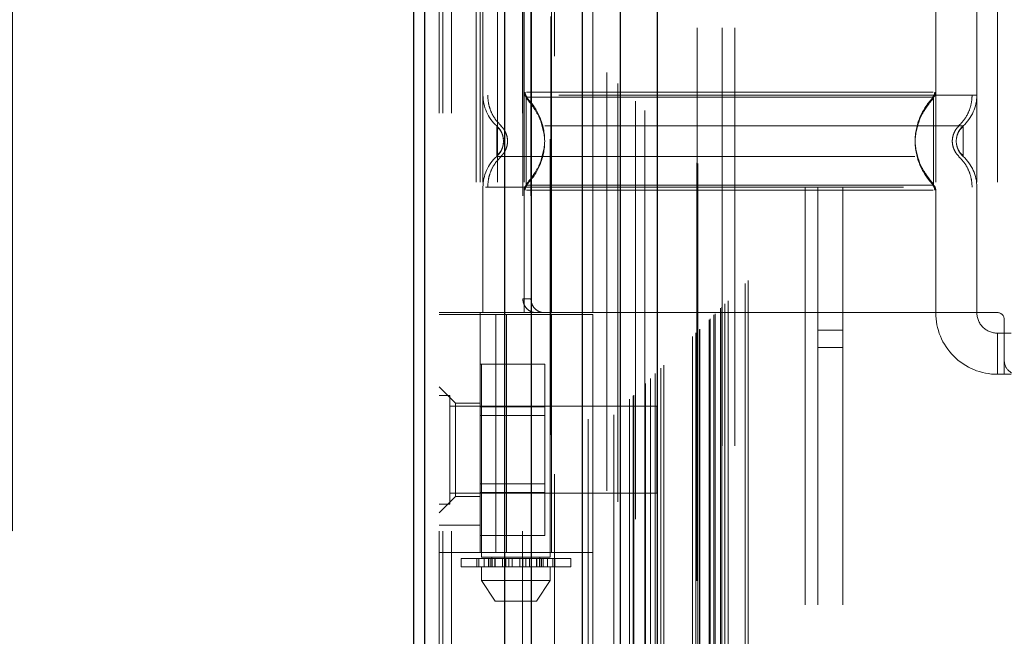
# Model space of a CAD drawing. Header units: inches. Extents: x 0.2 to 10.8, y 0.2 to 8.2.
# Tile 59 of 127: x 2.815 to 3.05, y 4.074 to 4.221. Entities that reach past the tile are written whole.
import ezdxf

# ---------------------------------------------------------------- set-up
doc = ezdxf.new("R2010")
doc.units = ezdxf.units.IN
doc.header["$MEASUREMENT"] = 0
doc.linetypes.add('HIDDEN', pattern=[0.07500000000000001, 0.05, -0.025])
doc.layers.add('DIMENSIONS', color=140, linetype='Continuous')
doc.styles.add('SLDTEXTSTYLE0', font='TXT', dxfattribs={"width": 0.7})
doc.dimstyles.new('SLDDIMSTYLE0', dxfattribs={"dimtxt": 0.0849609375, "dimasz": 0.13, "dimexe": 0, "dimexo": 0.0625, "dimgap": 0.021240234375, "dimtad": 0, "dimtih": 1, "dimtoh": 1, "dimlfac": 12, "dimrnd": 1e-09, "dimzin": 12, "dimdsep": 46, "dimtxsty": 'SLDTEXTSTYLE0', "dimsah": 1, "dimcen": 0.09, "dimadec": 0, "dimazin": 3, "dimtfac": 1, "dimtofl": 0, "dimtmove": 0, "dimatfit": 3, "dimfxl": 0, "dimfrac": 2, "dimtolj": 1, "dimtzin": 12, "dimarcsym": 0})

# ---------------------------------------------------------------- blocks, each defined once
blk = doc.blocks.new('_D_1')
at = {"layer": 'DIMENSIONS'}
for p, q in [((3.146982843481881, 5.21210026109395), (2.498092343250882, 5.21210026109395)), ((2.623092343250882, 5.21210026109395), (2.623092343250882, 4.388212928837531)), ((2.461518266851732, 4.234161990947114), (2.432988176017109, 4.234161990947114)), ((2.432988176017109, 4.234161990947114), (2.432988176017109, 4.09913112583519)), ((2.784666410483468, 4.234161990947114), (2.813196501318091, 4.234161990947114)), ((2.813196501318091, 4.234161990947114), (2.813196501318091, 4.09913112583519)), ((2.432988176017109, 4.09913112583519), (2.461518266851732, 4.09913112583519)), ((2.813196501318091, 4.09913112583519), (2.784666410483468, 4.09913112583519)), ((2.623092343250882, 3.221822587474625), (2.623092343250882, 4.080111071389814)), ((3.146982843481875, 3.221822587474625), (2.498092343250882, 3.221822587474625))]:
    blk.add_line(p, q, dxfattribs=at)
for points in [[(2.623092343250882, 5.21210026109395), (2.603092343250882, 5.08210026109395), (2.643092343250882, 5.08210026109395)], [(2.623092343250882, 3.221822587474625), (2.643092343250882, 3.351822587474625), (2.603092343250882, 3.351822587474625)]]:
    blk.add_solid(points, dxfattribs=at)
at = {"layer": 'DIMENSIONS', "char_height": 0.08333333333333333, "attachment_point": 1, "style": 'SLDTEXTSTYLE0'}
for s, insert in [('23.88', (2.461518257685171, 4.360604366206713)), ('606.6', (2.461518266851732, 4.206553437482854))]:
    blk.add_mtext(s, dxfattribs=dict(at, insert=insert))

msp = doc.modelspace()

# ---------------------------------------------------------------- linework, layer by layer
at = {"color": 7, "linetype": 'HIDDEN', "lineweight": 18}
for p, q in [((2.918267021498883, 2.999052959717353), (2.918267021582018, 5.895670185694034)), ((2.915267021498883, 2.999052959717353), (2.915267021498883, 5.444200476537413)), ((2.916145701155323, 2.999052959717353), (2.916145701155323, 5.443702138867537)), ((2.918267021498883, 2.999052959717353), (2.918267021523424, 5.442704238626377)), ((2.935221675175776, 2.999052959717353), (2.935221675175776, 5.434728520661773)), ((2.937342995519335, 2.999052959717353), (2.937342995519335, 5.43446962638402)), ((2.941965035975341, 5.422147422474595), (2.941965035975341, 3.011772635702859)), ((2.942888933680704, 3.012687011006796), (2.942888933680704, 5.42123583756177)), ((2.955391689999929, 5.408765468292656), (2.955391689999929, 3.02515738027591)), ((2.950892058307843, 3.025849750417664), (2.950892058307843, 5.408073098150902)), ((2.952025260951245, 3.025956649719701), (2.952025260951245, 5.407966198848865)), ((2.957093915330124, 3.026891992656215), (2.957093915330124, 5.40703085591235)), ((2.957999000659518, 5.406125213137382), (2.957999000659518, 3.02779526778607)), ((2.960843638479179, 3.030641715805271), (2.960843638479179, 5.403281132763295)), ((2.961657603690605, 3.031455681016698), (2.961657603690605, 5.402467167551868)), ((2.961807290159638, 3.03160536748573), (2.961807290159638, 5.402317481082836)), ((2.962214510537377, 5.401919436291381), (2.962214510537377, 3.03201515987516)), ((2.964476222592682, 5.399680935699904), (2.964476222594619, 3.034241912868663)), ((2.964507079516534, 3.034303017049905), (2.964507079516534, 5.399621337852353)), ((2.96464103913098, 3.034439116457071), (2.96464103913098, 5.399483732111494)), ((2.965835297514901, 3.035636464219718), (2.965835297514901, 5.398285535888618)), ((2.966960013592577, 3.036758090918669), (2.966960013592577, 5.397164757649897)), ((2.967430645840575, 5.396735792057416), (2.967430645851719, 3.037187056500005)), ((2.968262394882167, 3.038060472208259), (2.968262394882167, 5.395862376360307)), ((2.968993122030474, 3.038791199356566), (2.968993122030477, 5.395131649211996)), ((2.975877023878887, 3.045675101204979), (2.975877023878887, 5.388247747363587)), ((2.976710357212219, 3.046508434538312), (2.976710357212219, 5.387414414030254)), ((2.977127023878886, 5.386997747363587), (2.977127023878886, 3.046925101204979)), ((2.977127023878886, 3.046925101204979), (2.977127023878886, 5.386997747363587)), ((2.977543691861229, 3.047341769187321), (2.977543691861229, 5.386581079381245)), ((2.977591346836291, 3.047372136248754), (2.977591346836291, 5.386538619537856)), ((2.97983535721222, 3.049633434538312), (2.97983535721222, 5.384289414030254)), ((2.97983535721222, 3.049633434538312), (2.97983535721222, 5.384289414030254)), ((2.980076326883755, 3.049874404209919), (2.980076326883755, 5.384048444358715)), ((2.9810055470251, 3.050803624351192), (2.9810055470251, 5.383119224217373)), ((2.981293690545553, 3.051091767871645), (2.981293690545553, 5.382831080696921)), ((2.98291624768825, 3.052694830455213), (2.98291624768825, 5.381226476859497)), ((2.983623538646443, 3.053421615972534), (2.983623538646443, 5.380501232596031)), ((2.984396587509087, 3.054194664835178), (2.984396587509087, 5.379728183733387)), ((2.98848704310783, 3.058285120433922), (2.98848704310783, 5.375637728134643)), ((2.98921548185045, 3.059016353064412), (2.98921548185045, 5.374927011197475)), ((3.002850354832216, 3.08146962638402), (3.002850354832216, 5.352386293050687)), ((3.002850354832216, 3.08146962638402), (3.002850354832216, 5.352386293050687)), ((3.005850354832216, 3.08146962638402), (3.005850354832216, 5.352386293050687)), ((3.011850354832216, 3.08146962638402), (3.011850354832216, 5.352386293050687)), ((2.976982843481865, 3.119503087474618), (2.976982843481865, 5.314419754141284)), ((2.982982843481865, 3.119503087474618), (2.982982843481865, 5.314419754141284)), ((2.985982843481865, 3.119503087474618), (2.985982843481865, 5.314419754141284)), ((2.985982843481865, 3.119503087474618), (2.985982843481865, 5.314419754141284)), ((2.925437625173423, 4.338907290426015), (2.925437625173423, 4.092844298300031)), ((2.941841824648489, 4.092844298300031), (2.941841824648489, 4.338907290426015)), ((2.924174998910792, 4.28259495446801), (2.924174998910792, 4.151361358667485)), ((2.925109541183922, 4.28259495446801), (2.925109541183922, 4.151361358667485)), ((2.925765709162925, 4.28259495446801), (2.925765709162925, 4.151361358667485)), ((2.929245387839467, 4.28259495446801), (2.929245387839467, 4.151361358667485)), ((2.935608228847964, 4.28259495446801), (2.935608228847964, 4.151361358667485)), ((2.94216990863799, 4.151361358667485), (2.94216990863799, 4.28259495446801)), ((2.95201242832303, 4.151361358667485), (2.95201242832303, 4.28259495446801)), ((3.034033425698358, 4.28259495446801), (3.034033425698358, 4.151361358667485)), ((3.043875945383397, 4.28259495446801), (3.043875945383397, 4.151361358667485)), ((3.048797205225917, 4.28259495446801), (3.048797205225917, 4.151361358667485)), ((3.048797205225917, 4.28259495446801), (3.048797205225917, 4.151361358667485)), ((2.935315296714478, 4.279314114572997), (2.935315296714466, 4.154642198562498)), ((2.937248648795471, 4.279314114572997), (2.937248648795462, 4.154642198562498)), ((2.936099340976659, 4.202915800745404), (2.936940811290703, 4.201666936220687)), ((3.033542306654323, 4.202915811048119), (3.032699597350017, 4.201665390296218)), ((2.930686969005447, 4.192371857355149), (2.930599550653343, 4.193175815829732)), ((2.930599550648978, 4.191567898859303), (2.930686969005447, 4.192371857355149)), ((3.039042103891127, 4.193175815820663), (3.038954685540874, 4.192371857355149)), ((3.038954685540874, 4.192371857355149), (3.039042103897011, 4.191567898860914)), ((3.039044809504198, 4.193189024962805), (3.038956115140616, 4.192371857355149)), ((3.038956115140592, 4.192371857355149), (3.039044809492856, 4.191554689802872)), ((2.936940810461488, 4.183076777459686), (2.93609934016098, 4.181827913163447)), ((3.032699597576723, 4.183078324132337), (3.033542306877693, 4.181827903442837)), ((2.925765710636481, 4.181368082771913), (2.925765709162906, 4.151361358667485)), ((2.935608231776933, 4.180657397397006), (2.93560822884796, 4.151361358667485)), ((3.034033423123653, 4.180657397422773), (3.034033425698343, 4.151361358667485)), ((3.043875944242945, 4.181368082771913), (3.043875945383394, 4.151361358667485)), ((2.935315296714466, 4.154642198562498), (2.937248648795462, 4.154642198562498)), ((2.95201242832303, 4.151361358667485), (2.915267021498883, 4.151361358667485)), ((2.925109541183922, 4.151361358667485), (2.925109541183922, 4.150869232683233)), ((3.034033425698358, 4.151361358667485), (2.95201242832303, 4.151361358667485)), ((3.048797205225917, 4.151361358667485), (3.034033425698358, 4.151361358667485)), ((2.915267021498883, 4.150869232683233), (2.95201242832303, 4.150869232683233)), ((2.925109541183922, 4.093946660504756), (2.925109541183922, 4.150869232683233)), ((2.928884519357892, 4.093946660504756), (2.928884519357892, 4.150869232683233)), ((2.931431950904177, 4.150869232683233), (2.931431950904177, 4.093946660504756)), ((2.94216990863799, 4.093946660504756), (2.94216990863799, 4.150869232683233)), ((2.95201242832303, 4.093946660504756), (2.95201242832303, 4.150869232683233)), ((3.050437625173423, 4.149720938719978), (3.050437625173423, 4.139878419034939)), ((3.005850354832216, 4.147177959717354), (3.011850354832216, 4.147177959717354)), ((3.048797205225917, 4.146440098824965), (3.048797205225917, 4.136597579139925)), ((3.048797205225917, 4.146440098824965), (3.050437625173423, 4.146440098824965)), ((3.050437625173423, 4.146440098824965), (3.05207804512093, 4.146440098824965)), ((3.005850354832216, 4.143011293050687), (3.011850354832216, 4.143011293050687)), ((3.050437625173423, 4.136597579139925), (3.050437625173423, 4.139878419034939)), ((2.925109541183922, 4.139048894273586), (2.940526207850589, 4.139048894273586)), ((2.940526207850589, 4.12880092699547), (2.940526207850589, 4.139048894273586)), ((3.050437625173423, 4.136597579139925), (3.048797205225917, 4.136597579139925)), ((3.05207804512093, 4.136597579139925), (3.050437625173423, 4.136597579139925)), ((2.919204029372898, 4.129707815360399), (2.915267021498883, 4.133644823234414)), ((2.91787118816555, 4.131573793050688), (2.915267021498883, 4.131573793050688)), ((2.91787118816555, 4.105532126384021), (2.91787118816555, 4.131573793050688)), ((2.967350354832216, 4.128969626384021), (2.91787118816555, 4.128969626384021)), ((2.919204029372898, 4.129707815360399), (2.919204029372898, 4.118552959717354)), ((2.925109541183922, 4.129707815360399), (2.919204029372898, 4.129707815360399)), ((2.925109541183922, 4.12880092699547), (2.940526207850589, 4.12880092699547)), ((2.940526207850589, 4.108304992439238), (2.940526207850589, 4.12880092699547)), ((2.967350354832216, 4.108136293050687), (2.967350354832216, 4.128969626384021)), ((2.940526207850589, 4.126715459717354), (2.925109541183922, 4.126715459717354)), ((2.919204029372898, 4.118552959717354), (2.919204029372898, 4.107398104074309)), ((2.925109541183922, 4.110390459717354), (2.940526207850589, 4.110390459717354)), ((2.915267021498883, 4.103461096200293), (2.919204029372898, 4.107398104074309)), ((2.91787118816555, 4.108136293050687), (2.967350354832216, 4.108136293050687)), ((2.919204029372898, 4.107398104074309), (2.925109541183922, 4.107398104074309)), ((2.925109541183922, 4.108304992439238), (2.940526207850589, 4.108304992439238)), ((2.940526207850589, 4.098057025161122), (2.940526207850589, 4.108304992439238)), ((2.915267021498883, 4.105532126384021), (2.91787118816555, 4.105532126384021)), ((2.925109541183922, 4.100508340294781), (2.915267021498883, 4.100508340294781)), ((2.925109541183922, 4.098057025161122), (2.940526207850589, 4.098057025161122)), ((2.95201242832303, 4.093946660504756), (2.915267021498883, 4.093946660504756)), ((2.920516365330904, 4.09251621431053), (2.926063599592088, 4.09251621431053)), ((2.920516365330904, 4.09251621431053), (2.920516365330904, 4.090547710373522)), ((2.924302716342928, 4.09251621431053), (2.924302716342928, 4.090547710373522)), ((2.924338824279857, 4.090547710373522), (2.924338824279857, 4.09251621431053)), ((2.92478905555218, 4.09251621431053), (2.92478905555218, 4.090547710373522)), ((2.941841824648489, 4.092844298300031), (2.925437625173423, 4.092844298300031)), ((2.926063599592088, 4.09251621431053), (2.926063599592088, 4.090547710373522)), ((2.926063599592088, 4.09251621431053), (2.927082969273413, 4.09251621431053)), ((2.927082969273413, 4.090547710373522), (2.927082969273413, 4.09251621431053)), ((2.927082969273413, 4.09251621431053), (2.928663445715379, 4.09251621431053)), ((2.927492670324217, 4.090547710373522), (2.927492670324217, 4.09251621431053)), ((2.927898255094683, 4.092844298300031), (2.927898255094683, 4.090547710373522)), ((2.927898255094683, 4.09251621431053), (2.927898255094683, 4.090547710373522)), ((2.927970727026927, 4.09251621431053), (2.927970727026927, 4.090547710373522)), ((2.927979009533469, 4.090547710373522), (2.927979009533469, 4.09251621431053)), ((2.928598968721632, 4.090547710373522), (2.928598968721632, 4.09251621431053)), ((2.928663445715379, 4.09251621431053), (2.928663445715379, 4.090547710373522)), ((2.928663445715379, 4.09251621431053), (2.928679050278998, 4.09251621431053)), ((2.928663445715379, 4.09251621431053), (2.930419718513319, 4.09251621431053)), ((2.928679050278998, 4.090547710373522), (2.928679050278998, 4.09251621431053)), ((2.930419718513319, 4.09251621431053), (2.930419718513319, 4.090547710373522)), ((2.930419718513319, 4.09251621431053), (2.931268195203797, 4.09251621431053)), ((2.931268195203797, 4.090547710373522), (2.931268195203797, 4.09251621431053)), ((2.931268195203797, 4.09251621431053), (2.93199262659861, 4.09251621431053)), ((2.93199262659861, 4.09251621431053), (2.93199262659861, 4.090547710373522)), ((2.93199262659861, 4.09251621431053), (2.932730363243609, 4.09251621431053)), ((2.932730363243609, 4.090547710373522), (2.932730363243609, 4.09251621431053)), ((2.932730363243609, 4.09251621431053), (2.934549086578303, 4.09251621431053)), ((2.934549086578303, 4.09251621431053), (2.934549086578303, 4.090547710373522)), ((2.934549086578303, 4.09251621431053), (2.935286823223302, 4.09251621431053)), ((2.935286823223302, 4.090547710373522), (2.935286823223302, 4.09251621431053)), ((2.935286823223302, 4.09251621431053), (2.936011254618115, 4.09251621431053)), ((2.936011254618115, 4.09251621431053), (2.936011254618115, 4.090547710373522)), ((2.936011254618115, 4.09251621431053), (2.936859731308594, 4.09251621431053)), ((2.936859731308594, 4.090547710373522), (2.936859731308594, 4.09251621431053)), ((2.936859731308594, 4.09251621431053), (2.938616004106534, 4.09251621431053)), ((2.938600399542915, 4.09251621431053), (2.938616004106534, 4.09251621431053)), ((2.938600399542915, 4.09251621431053), (2.938600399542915, 4.090547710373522)), ((2.938616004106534, 4.090547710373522), (2.938616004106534, 4.09251621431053)), ((2.938616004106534, 4.09251621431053), (2.940196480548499, 4.09251621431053)), ((2.938680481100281, 4.09251621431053), (2.938680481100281, 4.090547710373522)), ((2.939300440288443, 4.09251621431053), (2.939300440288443, 4.090547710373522)), ((2.939308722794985, 4.090547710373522), (2.939308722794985, 4.09251621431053)), ((2.939381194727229, 4.090547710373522), (2.939381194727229, 4.092844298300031)), ((2.939381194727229, 4.090547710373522), (2.939381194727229, 4.09251621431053)), ((2.939786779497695, 4.09251621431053), (2.939786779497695, 4.090547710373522)), ((2.940196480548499, 4.09251621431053), (2.940196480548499, 4.090547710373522)), ((2.940196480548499, 4.09251621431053), (2.941215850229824, 4.09251621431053)), ((2.941215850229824, 4.090547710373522), (2.941215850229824, 4.09251621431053)), ((2.941215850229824, 4.09251621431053), (2.946763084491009, 4.09251621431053)), ((2.942490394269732, 4.090547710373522), (2.942490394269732, 4.09251621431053)), ((2.942940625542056, 4.09251621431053), (2.942940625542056, 4.090547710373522)), ((2.942976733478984, 4.090547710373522), (2.942976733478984, 4.09251621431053)), ((2.946763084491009, 4.090547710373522), (2.946763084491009, 4.09251621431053)), ((2.926063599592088, 4.090547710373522), (2.920516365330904, 4.090547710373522)), ((2.925437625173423, 4.090547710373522), (2.925437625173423, 4.087266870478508)), ((2.927082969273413, 4.090547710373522), (2.926063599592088, 4.090547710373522)), ((2.928043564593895, 4.090547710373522), (2.927082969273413, 4.090547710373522)), ((2.928043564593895, 4.090547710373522), (2.939235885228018, 4.090547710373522)), ((2.940196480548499, 4.090547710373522), (2.939235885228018, 4.090547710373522)), ((2.941215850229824, 4.090547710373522), (2.940196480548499, 4.090547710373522)), ((2.946763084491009, 4.090547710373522), (2.941215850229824, 4.090547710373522)), ((2.941841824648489, 4.087266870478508), (2.941841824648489, 4.090547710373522)), ((2.925437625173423, 4.087266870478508), (2.941841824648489, 4.087266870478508)), ((2.925437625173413, 4.087266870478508), (2.928718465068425, 4.082345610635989)), ((2.938560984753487, 4.082345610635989), (2.9418418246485, 4.087266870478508)), ((2.928718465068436, 4.082345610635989), (2.938560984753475, 4.082345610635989))]:
    msp.add_line(p, q, dxfattribs=at)
at = {"color": 7, "linetype": 'Continuous', "lineweight": 25}
for p, q in [((2.909267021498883, 2.999052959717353), (2.909267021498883, 5.444882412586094)), ((2.911903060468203, 2.999052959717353), (2.911903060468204, 5.443702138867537)), ((2.930979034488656, 2.999052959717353), (2.930979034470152, 5.434728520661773)), ((2.937342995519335, 2.999052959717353), (2.937342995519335, 5.43446962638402)), ((2.949482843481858, 5.408765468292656), (2.949482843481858, 3.02515738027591)), ((2.95856737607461, 5.399680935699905), (2.958567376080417, 3.034241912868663)), ((2.967430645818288, 5.396735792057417), (2.967430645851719, 3.037187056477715))]:
    msp.add_line(p, q, dxfattribs=at)
at = {"color": 7, "linetype": 'HIDDEN', "lineweight": 18, "flags": 128}
msp.add_lwpolyline([(2.976923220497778, 5.387186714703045), (2.976924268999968, 4.191929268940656), (2.976923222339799, 3.046743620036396)], dxfattribs=at)
at = {"color": 7, "linetype": 'HIDDEN', "lineweight": 18}
for centre, radius, start, end in [((2.935608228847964, 4.203375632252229), 0.009842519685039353, 180.0000000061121, 228.2366022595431), ((2.937248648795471, 4.204086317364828), 0.001640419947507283, 180.0000000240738, 225.5237275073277), ((3.032393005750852, 4.204086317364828), 0.001640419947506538, 314.476272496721, 359.9999999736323), ((3.034033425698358, 4.203375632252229), 0.009842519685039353, 311.7633977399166, 0), ((2.935608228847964, 4.181368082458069), 0.009842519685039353, 131.7633977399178, 180), ((3.034033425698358, 4.181368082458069), 0.009842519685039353, 0, 48.23660226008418), ((2.937248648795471, 4.18065739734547), 0.001640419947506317, 134.4762724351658, 180), ((3.032393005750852, 4.18065739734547), 0.001640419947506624, 2.748536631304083e-08, 45.52372749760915), ((3.048797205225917, 4.151361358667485), 0.01476377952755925, 180, 270.0000000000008), ((3.048797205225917, 4.151361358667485), 0.004921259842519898, 180, 270.0000000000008), ((3.048797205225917, 4.149720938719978), 0.001640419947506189, 0, 90), ((3.053718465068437, 4.139878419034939), 0.003280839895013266, 180, 270.0000000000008)]:
    msp.add_arc(centre, radius, start, end, dxfattribs=at)
for points, knots in [([(2.982593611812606, 3.052400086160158), (2.982591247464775, 3.057351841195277), (2.982585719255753, 3.068929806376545), (2.982588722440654, 3.087245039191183), (2.982590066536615, 3.107133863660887), (2.982589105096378, 3.135833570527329), (2.982589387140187, 3.173253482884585), (2.982589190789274, 3.259363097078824), (2.982589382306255, 3.428631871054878), (2.982589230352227, 3.758507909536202), (2.98258950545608, 4.261824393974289), (2.98258860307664, 4.78086957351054), (2.982590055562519, 5.131010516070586), (2.982589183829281, 5.259629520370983), (2.982589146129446, 5.281013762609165), (2.982590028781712, 5.30249887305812), (2.98258925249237, 5.32412670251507), (2.982585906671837, 5.345032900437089), (2.982592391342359, 5.363721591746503), (2.982600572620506, 5.375577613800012), (2.982612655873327, 5.381065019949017), (2.982613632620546, 5.381508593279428)], [0, 0, 0, 0, 0.006378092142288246, 0.01491296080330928, 0.02359086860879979, 0.03199582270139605, 0.05187951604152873, 0.07178945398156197, 0.1429090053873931, 0.2699055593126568, 0.4966851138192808, 0.7912040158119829, 0.9384598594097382, 0.9476829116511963, 0.95687126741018, 0.966003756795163, 0.9753567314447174, 0.9847289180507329, 0.9929319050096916, 0.9994286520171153, 1, 1, 1, 1]), ([(3.043875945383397, 4.203375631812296), (3.043656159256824, 4.203375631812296), (3.043216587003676, 4.203375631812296), (3.039705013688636, 4.203375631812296), (3.034247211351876, 4.203375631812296), (3.026846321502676, 4.203375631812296), (3.01784211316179, 4.203375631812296), (3.007565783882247, 4.203375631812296), (2.996416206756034, 4.203375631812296), (2.984820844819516, 4.203375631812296), (2.97322537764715, 4.203375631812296), (2.962076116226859, 4.203375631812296), (2.951798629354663, 4.203375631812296), (2.942798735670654, 4.203375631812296), (2.935381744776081, 4.203375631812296), (2.929984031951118, 4.203375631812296), (2.926878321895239, 4.203375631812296), (2.926473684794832, 4.203375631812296), (2.926339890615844, 4.203375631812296)], [0, 0, 0, 0, 0.06454114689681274, 0.1290822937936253, 0.1936234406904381, 0.2581645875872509, 0.3227057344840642, 0.3872468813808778, 0.4517880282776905, 0.5163291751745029, 0.5808703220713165, 0.6454114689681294, 0.7099526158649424, 0.7744937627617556, 0.8390349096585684, 0.903576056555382, 0.9681172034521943, 1, 1, 1, 1]), ([(2.926906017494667, 4.203375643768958), (2.926947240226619, 4.202688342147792), (2.927030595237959, 4.201298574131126), (2.927699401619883, 4.199303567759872), (2.928722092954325, 4.19747184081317), (2.929687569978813, 4.196488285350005), (2.930164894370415, 4.196002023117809)], [0, 0, 0, 0, 0.2473384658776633, 0.5001342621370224, 0.7528702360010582, 1, 1, 1, 1]), ([(2.935845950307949, 4.204093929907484), (2.935851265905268, 4.203984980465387), (2.935862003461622, 4.203764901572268), (2.935965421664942, 4.203448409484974), (2.936117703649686, 4.20315251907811), (2.936266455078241, 4.202990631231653), (2.936340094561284, 4.202910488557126)], [0, 0, 0, 0, 0.2475219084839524, 0.4999965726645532, 0.7524730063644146, 0.9999999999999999, 0.9999999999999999, 0.9999999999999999, 0.9999999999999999]), ([(2.936099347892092, 4.20291581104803), (2.936099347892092, 4.202943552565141), (2.936099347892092, 4.201194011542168), (2.936099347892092, 4.196511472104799), (2.936099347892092, 4.192371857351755), (2.936099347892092, 4.188232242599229), (2.936099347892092, 4.183549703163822), (2.936099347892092, 4.181800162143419), (2.936099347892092, 4.181827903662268)], [6.283185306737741, 6.283185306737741, 6.283185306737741, 6.283185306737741, 7.068583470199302, 7.461282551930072, 7.853981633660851, 8.24668071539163, 8.63937979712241, 9.42477796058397, 9.42477796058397, 9.42477796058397, 9.42477796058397]), ([(3.033459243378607, 4.204086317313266), (3.033365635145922, 4.204086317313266), (3.033033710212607, 4.204086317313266), (3.030506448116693, 4.204086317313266), (3.026023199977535, 4.204086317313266), (3.019838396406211, 4.204086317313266), (3.012339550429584, 4.204086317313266), (3.003774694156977, 4.204086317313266), (2.994483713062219, 4.204086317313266), (2.984820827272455, 4.204086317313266), (2.975157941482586, 4.204086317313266), (2.965866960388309, 4.204086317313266), (2.957302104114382, 4.204086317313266), (2.949803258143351, 4.204086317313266), (2.94361845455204, 4.204086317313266), (2.939135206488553, 4.204086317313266), (2.936607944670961, 4.204086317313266), (2.936276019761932, 4.204086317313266), (2.936182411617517, 4.204086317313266)], [0, 0, 0, 0, 0.02656569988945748, 0.09419917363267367, 0.1618326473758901, 0.2294661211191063, 0.2970995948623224, 0.3647330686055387, 0.4323665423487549, 0.5000000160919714, 0.5676334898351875, 0.6352669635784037, 0.7029004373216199, 0.770533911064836, 0.8381673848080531, 0.9058008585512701, 0.9734343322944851, 1, 1, 1, 1]), ([(3.033222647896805, 4.202915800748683), (3.033191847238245, 4.202915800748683), (3.033026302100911, 4.202915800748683), (3.031650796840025, 4.202915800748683), (3.028726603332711, 4.202915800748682), (3.023859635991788, 4.202915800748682), (3.016897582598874, 4.202915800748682), (3.007764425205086, 4.202915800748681), (2.996817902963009, 4.202915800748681), (2.984820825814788, 4.202915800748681), (2.972823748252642, 4.20291580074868), (2.961877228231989, 4.202915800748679), (2.952744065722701, 4.202915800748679), (2.945782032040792, 4.202915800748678), (2.940915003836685, 4.202915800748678), (2.93799100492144, 4.202915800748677), (2.936615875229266, 4.202915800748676), (2.936450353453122, 4.202915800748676), (2.936419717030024, 4.202915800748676)], [0, 0, 0, 0, 0.01170879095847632, 0.06293155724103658, 0.1206490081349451, 0.1851790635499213, 0.2564308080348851, 0.3337141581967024, 0.4156154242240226, 0.5000373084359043, 0.5844591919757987, 0.6663604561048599, 0.7436438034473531, 0.8148955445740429, 0.8794255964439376, 0.9371430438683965, 0.9883658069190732, 1, 1, 1, 1]), ([(3.033302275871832, 4.202910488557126), (3.033375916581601, 4.202990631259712), (3.033524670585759, 4.20315251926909), (3.033676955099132, 4.203448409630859), (3.033780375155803, 4.203764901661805), (3.033791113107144, 4.203984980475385), (3.033796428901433, 4.204093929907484)], [0, 0, 0, 0, 0.2475266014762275, 0.5000029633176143, 0.7524777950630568, 0.9999999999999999, 0.9999999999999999, 0.9999999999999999, 0.9999999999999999]), ([(3.033542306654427, 4.181827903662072), (3.033542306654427, 4.18180016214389), (3.033542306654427, 4.183549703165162), (3.033542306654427, 4.188232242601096), (3.033542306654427, 4.192371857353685), (3.033542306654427, 4.196511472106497), (3.033542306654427, 4.201194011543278), (3.033542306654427, 4.202943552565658), (3.033542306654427, 4.202915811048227)], [3.14159265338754, 3.14159265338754, 3.14159265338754, 3.14159265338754, 3.92699081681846, 4.31968989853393, 4.71238898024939, 5.10508806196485, 5.49778714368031, 6.28318530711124, 6.28318530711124, 6.28318530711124, 6.28318530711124]), ([(3.03947675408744, 4.196002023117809), (3.039954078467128, 4.196488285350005), (3.04091955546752, 4.197471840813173), (3.041942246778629, 4.199303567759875), (3.042611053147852, 4.201298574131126), (3.04269440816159, 4.202688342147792), (3.042735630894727, 4.203375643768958)], [0, 0, 0, 0, 0.2471297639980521, 0.499865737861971, 0.7526615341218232, 0.9999999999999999, 0.9999999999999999, 0.9999999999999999, 0.9999999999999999]), ([(2.940452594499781, 4.193847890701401), (2.940223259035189, 4.195053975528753), (2.939836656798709, 4.197087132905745), (2.938459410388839, 4.199526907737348), (2.937246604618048, 4.201346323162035), (2.936499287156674, 4.202235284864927), (2.936099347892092, 4.202711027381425)], [0, 0, 0, 0, 0.3903267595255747, 0.657993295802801, 0.8169694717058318, 1, 1, 1, 1]), ([(3.033542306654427, 4.202711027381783), (3.033142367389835, 4.202235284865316), (3.032395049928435, 4.201346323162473), (3.0311822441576, 4.199526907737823), (3.029804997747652, 4.197087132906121), (3.029418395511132, 4.195053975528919), (3.029189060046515, 4.193847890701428)], [0, 0, 0, 0, 0.1830305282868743, 0.3420067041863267, 0.6096732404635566, 1, 1, 1, 1]), ([(3.040589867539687, 4.196033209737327), (3.040599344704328, 4.196033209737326), (3.037320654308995, 4.196033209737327), (3.024643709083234, 4.196033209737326), (3.006981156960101, 4.196033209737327), (2.984820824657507, 4.196033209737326), (2.962660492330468, 4.196033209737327), (2.944997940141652, 4.196033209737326), (2.932320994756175, 4.196033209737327), (2.929042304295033, 4.196033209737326), (2.929051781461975, 4.196033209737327)], [4.71241410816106, 4.71241410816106, 4.71241410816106, 4.71241410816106, 5.15721612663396, 5.48839215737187, 5.88580339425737, 6.28321463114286, 6.68062586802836, 7.07803710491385, 7.40921313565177, 7.854015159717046, 7.854015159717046, 7.854015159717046, 7.854015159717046]), ([(2.9290525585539, 4.196034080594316), (2.9290525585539, 4.196034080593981), (2.9290525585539, 4.195938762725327), (2.9290525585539, 4.19557185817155), (2.9290525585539, 4.1953004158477), (2.9290525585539, 4.194622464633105), (2.9290525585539, 4.194216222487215), (2.9290525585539, 4.19333043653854), (2.9290525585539, 4.192851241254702), (2.9290525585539, 4.191892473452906), (2.9290525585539, 4.191413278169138), (2.9290525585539, 4.190527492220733), (2.9290525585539, 4.190121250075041), (2.9290525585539, 4.189443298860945), (2.9290525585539, 4.189171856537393), (2.9290525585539, 4.188804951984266), (2.9290525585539, 4.188709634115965), (2.9290525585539, 4.188709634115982)], [0, 0, 0, 0, 0.125, 0.125, 0.25, 0.25, 0.375, 0.375, 0.5, 0.5, 0.625, 0.625, 0.75, 0.75, 0.875, 0.875, 1, 1, 1, 1]), ([(2.930365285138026, 4.194036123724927), (2.930330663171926, 4.194149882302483), (2.930195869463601, 4.194592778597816), (2.929769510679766, 4.195294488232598), (2.929291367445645, 4.195787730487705), (2.929052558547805, 4.196034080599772)], [0, 0, 0, 0, 0.1474872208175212, 0.5742120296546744, 0.9999999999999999, 0.9999999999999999, 0.9999999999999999, 0.9999999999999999]), ([(2.93000093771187, 4.196066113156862), (2.930243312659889, 4.195820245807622), (2.930728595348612, 4.195327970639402), (2.931237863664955, 4.194409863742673), (2.931565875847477, 4.193416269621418), (2.931680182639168, 4.19237185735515), (2.931565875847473, 4.191327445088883), (2.931237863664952, 4.190333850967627), (2.930728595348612, 4.189415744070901), (2.930243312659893, 4.188923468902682), (2.930000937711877, 4.188677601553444)], [0, 0, 0, 0, 0.1248322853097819, 0.2499389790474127, 0.3751056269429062, 0.5000000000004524, 0.6248943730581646, 0.7500610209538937, 0.875167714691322, 1, 1, 1, 1]), ([(2.939475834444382, 4.197506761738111), (2.940000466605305, 4.195795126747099), (2.94104973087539, 4.192371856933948), (2.940000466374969, 4.188948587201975), (2.93947583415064, 4.187236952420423)], [0, 0, 0, 0, 0.500000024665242, 1, 1, 1, 1]), ([(3.030165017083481, 4.19750525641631), (3.029640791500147, 4.195794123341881), (3.028592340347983, 4.192371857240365), (3.029640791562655, 4.188949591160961), (3.030165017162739, 4.187238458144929)], [0, 0, 0, 0, 0.5000000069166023, 1, 1, 1, 1]), ([(3.039640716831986, 4.188677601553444), (3.039398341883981, 4.188923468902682), (3.038913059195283, 4.1894157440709), (3.038403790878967, 4.190333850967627), (3.038075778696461, 4.191327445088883), (3.037961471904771, 4.19237185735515), (3.038075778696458, 4.193416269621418), (3.038403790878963, 4.194409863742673), (3.038913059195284, 4.195327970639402), (3.039398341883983, 4.195820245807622), (3.039640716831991, 4.196066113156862)], [0, 0, 0, 0, 0.1248322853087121, 0.2499389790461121, 0.3751056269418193, 0.499999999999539, 0.6248943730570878, 0.7500610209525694, 0.8751677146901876, 1, 1, 1, 1]), ([(3.040589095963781, 4.196034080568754), (3.040350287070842, 4.195787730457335), (3.039872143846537, 4.195294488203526), (3.039445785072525, 4.194592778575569), (3.039310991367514, 4.194149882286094), (3.039276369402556, 4.194036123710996)], [0, 0, 0, 0, 0.425787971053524, 0.8525127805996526, 0.9999999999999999, 0.9999999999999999, 0.9999999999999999, 0.9999999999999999]), ([(3.040589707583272, 4.196033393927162), (3.040344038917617, 4.195790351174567), (3.039905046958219, 4.195356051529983), (3.039622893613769, 4.194808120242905), (3.039498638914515, 4.1945668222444)], [0, 0, 0, 0, 0.5596199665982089, 1, 1, 1, 1]), ([(3.040589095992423, 4.188709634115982), (3.040589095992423, 4.188709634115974), (3.040589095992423, 4.188804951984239), (3.040589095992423, 4.189171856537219), (3.040589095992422, 4.18944329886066), (3.040589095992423, 4.190121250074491), (3.040589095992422, 4.190527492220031), (3.040589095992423, 4.191413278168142), (3.040589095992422, 4.191892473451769), (3.040589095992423, 4.192851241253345), (3.040589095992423, 4.193330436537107), (3.040589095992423, 4.194216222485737), (3.040589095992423, 4.194622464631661), (3.040589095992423, 4.195300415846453), (3.040589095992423, 4.195571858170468), (3.040589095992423, 4.195938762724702), (3.040589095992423, 4.196034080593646), (3.040589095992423, 4.196034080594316)], [0, 0, 0, 0, 0.125, 0.125, 0.25, 0.25, 0.375, 0.375, 0.5, 0.5, 0.625, 0.625, 0.75, 0.75, 0.875, 0.875, 1, 1, 1, 1]), ([(2.930658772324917, 4.192886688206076), (2.930609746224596, 4.193184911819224), (2.930510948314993, 4.193785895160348), (2.930160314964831, 4.194591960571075), (2.929684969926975, 4.195285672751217), (2.929264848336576, 4.195593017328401), (2.929052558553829, 4.195748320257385)], [0, 0, 0, 0, 0.243577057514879, 0.490859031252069, 0.7427282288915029, 0.9999999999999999, 0.9999999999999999, 0.9999999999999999, 0.9999999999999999]), ([(3.040589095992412, 4.19574832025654), (3.040376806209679, 4.195593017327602), (3.039956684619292, 4.195285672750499), (3.039481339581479, 4.194591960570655), (3.039130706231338, 4.193785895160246), (3.039031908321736, 4.19318491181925), (3.038982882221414, 4.192886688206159)], [0, 0, 0, 0, 0.2572717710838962, 0.509140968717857, 0.7564229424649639, 1, 1, 1, 1]), ([(2.929052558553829, 4.1889953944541), (2.929264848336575, 4.18915069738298), (2.929684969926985, 4.189458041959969), (2.930160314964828, 4.190151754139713), (2.930510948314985, 4.190957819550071), (2.930609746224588, 4.191558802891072), (2.930658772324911, 4.191857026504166)], [0, 0, 0, 0, 0.2572717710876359, 0.5091409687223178, 0.7564229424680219, 0.9999999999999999, 0.9999999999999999, 0.9999999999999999, 0.9999999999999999]), ([(3.038982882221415, 4.191857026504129), (3.039031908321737, 4.191558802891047), (3.03913070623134, 4.190957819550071), (3.039481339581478, 4.190151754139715), (3.03995668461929, 4.189458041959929), (3.040376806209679, 4.189150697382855), (3.040589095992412, 4.188995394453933)], [0, 0, 0, 0, 0.243577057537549, 0.4908590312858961, 0.7427282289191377, 1, 1, 1, 1]), ([(2.930164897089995, 4.188741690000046), (2.929687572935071, 4.188255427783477), (2.928722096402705, 4.187271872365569), (2.927699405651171, 4.185440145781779), (2.927030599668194, 4.183445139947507), (2.926947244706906, 4.182055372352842), (2.926906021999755, 4.181368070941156)], [0, 0, 0, 0, 0.2471297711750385, 0.4998657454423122, 0.7526615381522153, 1, 1, 1, 1]), ([(2.929051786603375, 4.188710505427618), (2.929042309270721, 4.188710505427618), (2.932320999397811, 4.188710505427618), (2.944997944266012, 4.188710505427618), (2.962660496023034, 4.188710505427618), (2.984820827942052, 4.188710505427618), (3.006981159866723, 4.188710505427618), (3.024643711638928, 4.188710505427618), (3.037320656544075, 4.188710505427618), (3.040599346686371, 4.188710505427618), (3.040589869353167, 4.188710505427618)], [4.712364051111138, 4.712364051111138, 4.712364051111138, 4.712364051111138, 5.157166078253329, 5.4883421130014, 5.88575335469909, 6.28316459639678, 6.680575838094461, 7.07798707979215, 7.409163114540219, 7.853965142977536, 7.853965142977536, 7.853965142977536, 7.853965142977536]), ([(2.92905255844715, 4.188709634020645), (2.929291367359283, 4.188955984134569), (2.929769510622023, 4.189449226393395), (2.930195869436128, 4.190150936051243), (2.930330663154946, 4.190593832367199), (2.930365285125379, 4.190707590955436)], [0, 0, 0, 0, 0.4257879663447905, 0.8525127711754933, 1, 1, 1, 1]), ([(2.936099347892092, 4.182032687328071), (2.936499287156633, 4.182508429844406), (2.937246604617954, 4.183397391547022), (2.938459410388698, 4.185216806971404), (2.939836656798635, 4.187656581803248), (2.940223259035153, 4.189689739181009), (2.940452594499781, 4.190895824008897)], [0, 0, 0, 0, 0.1830305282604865, 0.3420067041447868, 0.6096732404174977, 0.9999999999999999, 0.9999999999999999, 0.9999999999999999, 0.9999999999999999]), ([(3.029189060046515, 4.19089582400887), (3.029418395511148, 4.189689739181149), (3.029804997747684, 4.187656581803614), (3.03118224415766, 4.185216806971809), (3.032395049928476, 4.18339739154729), (3.033142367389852, 4.182508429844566), (3.033542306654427, 4.182032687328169)], [0, 0, 0, 0, 0.3903267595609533, 0.6579932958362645, 0.8169694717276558, 0.9999999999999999, 0.9999999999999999, 0.9999999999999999, 0.9999999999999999]), ([(3.039276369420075, 4.190707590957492), (3.039310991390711, 4.190593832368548), (3.039445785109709, 4.190150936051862), (3.039872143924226, 4.189449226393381), (3.040350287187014, 4.188955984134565), (3.040589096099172, 4.188709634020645)], [0, 0, 0, 0, 0.1474872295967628, 0.5742120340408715, 1, 1, 1, 1]), ([(3.042735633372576, 4.181368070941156), (3.042694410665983, 4.182055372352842), (3.042611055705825, 4.183445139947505), (3.041942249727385, 4.185440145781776), (3.040919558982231, 4.187271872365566), (3.039954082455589, 4.188255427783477), (3.039476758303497, 4.188741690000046)], [0, 0, 0, 0, 0.2473384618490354, 0.5001342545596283, 0.7528702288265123, 1, 1, 1, 1]), ([(3.039498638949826, 4.19017689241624), (3.039622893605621, 4.189935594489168), (3.039905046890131, 4.189387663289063), (3.040344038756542, 4.188953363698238), (3.040589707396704, 4.188710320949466)], [0, 0, 0, 0, 0.4403799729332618, 1, 1, 1, 1]), ([(2.936340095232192, 4.181833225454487), (2.936266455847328, 4.181753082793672), (2.936117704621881, 4.181591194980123), (2.935965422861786, 4.181295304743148), (2.935862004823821, 4.180978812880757), (2.935851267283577, 4.180758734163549), (2.935845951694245, 4.180649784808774)], [0, 0, 0, 0, 0.2475270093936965, 0.5000034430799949, 0.7524780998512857, 1, 1, 1, 1]), ([(2.936419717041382, 4.181827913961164), (2.936450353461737, 4.181827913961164), (2.936615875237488, 4.181827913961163), (2.937991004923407, 4.181827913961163), (2.940915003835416, 4.181827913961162), (2.945782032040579, 4.181827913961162), (2.952744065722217, 4.181827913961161), (2.961877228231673, 4.181827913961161), (2.972823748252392, 4.181827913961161), (2.984820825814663, 4.18182791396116), (2.996817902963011, 4.181827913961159), (3.007764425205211, 4.181827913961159), (3.016897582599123, 4.181827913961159), (3.023859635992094, 4.181827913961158), (3.028726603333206, 4.181827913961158), (3.031650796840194, 4.181827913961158), (3.033026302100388, 4.181827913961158), (3.033191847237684, 4.181827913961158), (3.033222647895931, 4.181827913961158)], [0, 0, 0, 0, 0.01163419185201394, 0.06285695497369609, 0.1205744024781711, 0.1851044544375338, 0.2563561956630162, 0.3336395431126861, 0.4155408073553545, 0.4999626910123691, 0.5843845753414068, 0.666285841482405, 0.7435691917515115, 0.8148209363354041, 0.8793509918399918, 0.9370684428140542, 0.9882912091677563, 1, 1, 1, 1]), ([(3.033796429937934, 4.180649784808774), (3.033791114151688, 4.18075873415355), (3.033780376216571, 4.180978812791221), (3.033676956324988, 4.181295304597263), (3.033524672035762, 4.181591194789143), (3.033375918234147, 4.181753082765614), (3.033302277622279, 4.181833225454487)], [0, 0, 0, 0, 0.2475221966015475, 0.4999970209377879, 0.7524733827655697, 1, 1, 1, 1]), ([(2.926339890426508, 4.181368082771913), (2.92647368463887, 4.181368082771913), (2.926878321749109, 4.181368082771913), (2.929984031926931, 4.181368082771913), (2.935381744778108, 4.181368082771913), (2.942798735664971, 4.181368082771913), (2.951798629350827, 4.181368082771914), (2.962076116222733, 4.181368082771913), (2.973225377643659, 4.181368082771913), (2.984820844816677, 4.181368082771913), (2.996416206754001, 4.181368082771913), (3.007565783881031, 4.181368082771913), (3.017842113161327, 4.181368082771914), (3.026846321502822, 4.181368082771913), (3.034247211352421, 4.181368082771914), (3.039705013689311, 4.181368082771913), (3.043216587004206, 4.181368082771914), (3.043656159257, 4.181368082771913), (3.043875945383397, 4.181368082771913)], [0, 0, 0, 0, 0.03188280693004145, 0.09642395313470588, 0.1609650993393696, 0.2255062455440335, 0.2900473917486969, 0.354588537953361, 0.4191296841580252, 0.4836708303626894, 0.5482119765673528, 0.6127531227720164, 0.677294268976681, 0.7418354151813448, 0.8063765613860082, 0.8709177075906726, 0.9354588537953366, 1, 1, 1, 1]), ([(2.93618241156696, 4.180657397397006), (2.93627601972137, 4.180657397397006), (2.936607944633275, 4.180657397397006), (2.939135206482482, 4.180657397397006), (2.943618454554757, 4.180657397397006), (2.949803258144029, 4.180657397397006), (2.957302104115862, 4.180657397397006), (2.965866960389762, 4.180657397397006), (2.975157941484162, 4.180657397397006), (2.984820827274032, 4.180657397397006), (2.994483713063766, 4.180657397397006), (3.003774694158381, 4.180657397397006), (3.012339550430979, 4.180657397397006), (3.019838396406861, 4.180657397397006), (3.026023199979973, 4.180657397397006), (3.030506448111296, 4.180657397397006), (3.033033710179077, 4.180657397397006), (3.033365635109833, 4.180657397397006), (3.033459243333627, 4.180657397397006)], [0, 0, 0, 0, 0.02656567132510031, 0.09419914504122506, 0.1618326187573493, 0.2294660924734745, 0.2970995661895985, 0.3647330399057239, 0.4323665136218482, 0.4999999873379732, 0.5676334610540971, 0.6352669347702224, 0.7029004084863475, 0.7705338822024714, 0.8381673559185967, 0.905800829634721, 0.9734343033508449, 1, 1, 1, 1]), ([(2.935315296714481, 4.154642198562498), (2.935315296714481, 4.154201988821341), (2.935402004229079, 4.153769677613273), (2.935732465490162, 4.152965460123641), (2.935976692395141, 4.152597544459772), (2.936569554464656, 4.151992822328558), (2.936923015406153, 4.151752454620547), (2.937654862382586, 4.151438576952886), (2.938038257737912, 4.151361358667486), (2.938403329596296, 4.151361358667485)], [0, 0, 0, 0, 0.25, 0.25, 0.5, 0.5, 0.75, 0.75, 1, 1, 1, 1]), ([(2.940407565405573, 4.151361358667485), (2.940003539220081, 4.151361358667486), (2.939600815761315, 4.151444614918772), (2.938840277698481, 4.151770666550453), (2.938487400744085, 4.152013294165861), (2.937897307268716, 4.152618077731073), (2.937657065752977, 4.152984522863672), (2.937334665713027, 4.153775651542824), (2.93724864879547, 4.154207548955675), (2.93724864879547, 4.154642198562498)], [0, 0, 0, 0, 0.25, 0.25, 0.5, 0.5, 0.75, 0.75, 1, 1, 1, 1])]:
    msp.add_open_spline(points, degree=3, knots=knots, dxfattribs=at)
for points in [[(2.940525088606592, 4.192371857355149), (2.940528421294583, 4.194330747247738), (2.939740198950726, 4.198240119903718), (2.937494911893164, 4.201544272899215), (2.936099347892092, 4.202915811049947)], [(3.033542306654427, 4.202915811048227), (3.032146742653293, 4.201544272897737), (3.029901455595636, 4.198240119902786), (3.029113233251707, 4.194330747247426), (3.029116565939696, 4.192371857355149)], [(2.936099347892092, 4.181827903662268), (2.937494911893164, 4.183199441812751), (2.939740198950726, 4.186503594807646), (2.940528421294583, 4.190412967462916), (2.940525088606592, 4.192371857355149)], [(3.029116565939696, 4.192371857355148), (3.029113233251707, 4.190412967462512), (3.029901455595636, 4.186503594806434), (3.032146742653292, 4.183199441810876), (3.033542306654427, 4.181827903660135)]]:
    msp.add_open_spline(points, degree=3, dxfattribs=at)

# ---------------------------------------------------------------- dimensions: what is measured, and where the dimension line sits
at = {"layer": 'DIMENSIONS'}
dim = msp.add_linear_dim(base=(2.623092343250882, 3.221822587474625), p1=(3.196982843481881, 5.21210026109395), p2=(3.196982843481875, 3.221822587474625), angle=90.0000000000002, dimstyle='SLDDIMSTYLE0', dxfattribs=at)
dim.commit()
dim.dimension.update_dxf_attribs({"geometry": '_D_1', "text_midpoint": (2.623092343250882, 4.234162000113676), "dimtype": 160})

doc.saveas('drawing.dxf')
